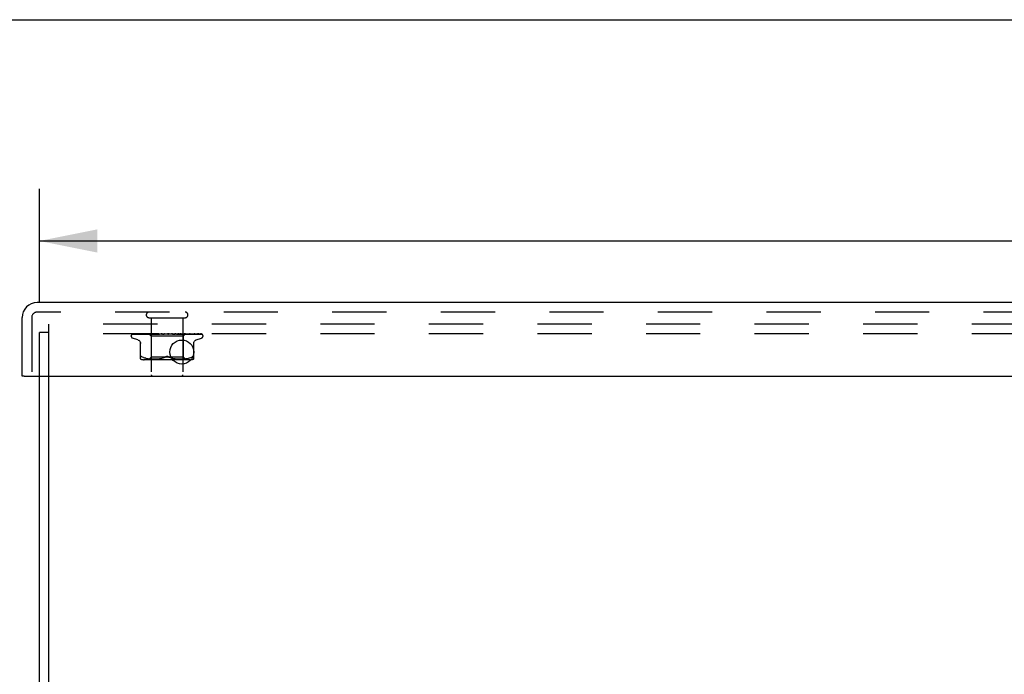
# Model space of a CAD drawing. Header units: inches. Extents: x 0 to 77.3, y 0 to 50.
# Tile 39 of 48: x 56.2 to 63.9, y 44.9 to 50. Entities that reach past the tile are written whole.
import ezdxf

# ---------------------------------------------------------------- set-up
doc = ezdxf.new("R2010")
doc.units = ezdxf.units.IN
doc.header["$LTSCALE"] = 4.25
doc.header["$MEASUREMENT"] = 0
doc.linetypes.add('HIDDEN', pattern=[0.2, 0.1, -0.1])
doc.layers.get('0').update_dxf_attribs({"linetype": 'CONTINUOUS'})
for name, color, linetype in [('DEFAULT_2', 8, 'HIDDEN'), ('DIMENSIONS', 7, 'CONTINUOUS'), ('FRONT_COVER', 7, 'CONTINUOUS')]:
    doc.layers.add(name, color=color, linetype=linetype)
doc.styles.get("Standard").update_dxf_attribs({"font": 'arial.ttf'})
doc.dimstyles.new('DIMSTYLE_1', dxfattribs={"dimtxt": 0.340909, "dimasz": 0.454545, "dimexe": 0.09, "dimexo": 0.07, "dimgap": 0.0375, "dimtad": 0, "dimtih": 1, "dimtoh": 1, "dimzin": 4, "dimdsep": 46, "dimtxsty": 'Standard', "dimblk": '_FILLED', "dimblk1": '_FILLED', "dimblk2": '_FILLED', "dimcen": 0.09, "dimadec": 3, "dimazin": 1, "dimtfac": 1, "dimtdec": 3, "dimtofl": 0, "dimtmove": 0, "dimatfit": 3, "dimldrblk": '_FILLED', "dimfxl": 0, "dimtolj": 1, "dimtzin": 4, "dimarcsym": 0})

# ---------------------------------------------------------------- blocks, each defined once
blk = doc.blocks.new('_FILLED')
at = {"color": 0, "linetype": 'ByBlock'}
blk.add_solid([(0, 0), (-1, 0.2), (-1, -0.2)], dxfattribs=at)
blk = doc.blocks.new('*D1')
at = {"layer": 'DIMENSIONS', "color": 2, "linetype": 'Continuous'}
for p, q in [((56.3749, 47.7905), (56.3749, 48.6768)), ((74.3749, 47.7905), (74.3749, 48.6768)), ((56.3749, 48.2677), (64.6088, 48.2677)), ((74.3749, 48.2677), (66.141, 48.2677))]:
    blk.add_line(p, q, dxfattribs=at)
at = {"layer": 'DIMENSIONS', "color": 2, "linetype": 'Continuous', "xscale": 0.4545454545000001, "yscale": 0.4545454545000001, "zscale": 0.4545454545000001, "rotation": 180}
blk.add_blockref('_FILLED', (56.3749, 48.2677), dxfattribs=at)
at = {"layer": 'DIMENSIONS', "color": 2, "linetype": 'Continuous', "xscale": 0.4545454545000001, "yscale": 0.4545454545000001, "zscale": 0.4545454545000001}
blk.add_blockref('_FILLED', (74.3749, 48.2677), dxfattribs=at)
at = {"layer": 'DIMENSIONS', "color": 2, "linetype": 'Continuous', "insert": (65.3749, 48.4381), "char_height": 0.34091, "width": 1.191281, "attachment_point": 2, "line_spacing_factor": 0.9}
blk.add_mtext('18.00', dxfattribs=at)

msp = doc.modelspace()

# ---------------------------------------------------------------- linework, layer by layer
at = {"color": 7, "linetype": 'Continuous'}
msp.add_line((0, 50), (77.272727, 50), dxfattribs=at)
at = {"color": 3, "linetype": 'Continuous'}
for p, q in [((56.374874, 37.678287), (56.374874, 47.210287)), ((56.449874, 37.615287), (56.449874, 47.210287))]:
    msp.add_line(p, q, dxfattribs=at)
at = {"layer": 'DEFAULT_2', "color": 8, "linetype": 'HIDDEN'}
for p, q in [((56.449874, 47.210287), (56.449874, 47.615287)), ((74.299874, 47.615287), (56.449874, 47.615287)), ((56.374874, 47.210287), (56.374874, 47.552287)), ((56.449874, 47.552287), (56.374874, 47.552287)), ((74.299874, 47.540287), (56.449874, 47.540287))]:
    msp.add_line(p, q, dxfattribs=at)
at = {"layer": 'FRONT_COVER', "color": 3, "linetype": 'Continuous'}
for p, q in [((74.392874, 47.785287), (56.356874, 47.785287)), ((56.239874, 47.210287), (56.239874, 47.668287)), ((56.254874, 47.210287), (74.494874, 47.210287))]:
    msp.add_line(p, q, dxfattribs=at)
at = {"layer": 'FRONT_COVER', "color": 8, "linetype": 'HIDDEN'}
for p, q in [((56.314874, 47.668287), (56.314874, 47.210287)), ((74.392874, 47.710287), (56.356874, 47.710287)), ((57.232874, 47.667287), (57.516874, 47.667287)), ((57.250874, 47.667287), (57.250874, 47.220287)), ((57.498874, 47.667287), (57.498874, 47.220287)), ((57.093624, 47.523791), (57.093624, 47.524621)), ((57.103243, 47.537644), (57.149401, 47.538319)), ((57.103842, 47.537644), (57.171923, 47.538644)), ((57.146882, 47.492736), (57.10459, 47.508129)), ((57.104666, 47.540287), (57.379214, 47.540287)), ((57.112468, 47.537644), (57.178979, 47.538645)), ((57.114243, 47.537644), (57.200392, 47.538953)), ((57.134073, 47.537644), (57.194498, 47.538645)), ((57.149783, 47.538319), (57.21399, 47.539246)), ((57.158629, 47.537639), (57.158723, 47.537645)), ((57.158719, 47.537645), (57.213845, 47.538645)), ((57.162615, 47.537645), (57.198274, 47.538319)), ((57.172208, 47.538645), (57.232034, 47.539501)), ((57.194079, 47.537645), (57.254876, 47.538954)), ((57.194214, 47.537655), (57.194083, 47.537646)), ((57.194498, 47.538645), (57.247503, 47.539501)), ((57.198274, 47.538319), (57.232371, 47.538954)), ((57.198845, 47.537645), (57.228277, 47.53832)), ((57.199808, 47.538953), (57.237151, 47.539501)), ((57.200392, 47.538953), (57.237304, 47.539501)), ((57.219865, 47.540287), (57.213572, 47.539675)), ((57.213845, 47.538645), (57.261977, 47.539501)), ((57.214108, 47.539246), (57.232086, 47.539501)), ((57.228277, 47.53832), (57.256447, 47.538954)), ((57.230623, 47.540287), (57.249624, 47.521286)), ((57.232086, 47.5395), (57.23201, 47.539524)), ((57.232034, 47.5395), (57.232061, 47.539524)), ((57.232371, 47.538954), (57.262314, 47.539501)), ((57.235996, 47.537646), (57.303033, 47.539502)), ((57.23625, 47.537662), (57.236, 47.537646)), ((57.244235, 47.53843), (57.236257, 47.537663)), ((57.237305, 47.5395), (57.237123, 47.539524)), ((57.237152, 47.5395), (57.237274, 47.539524)), ((57.241465, 47.537646), (57.263605, 47.538321)), ((57.253242, 47.539277), (57.244235, 47.53843)), ((57.247503, 47.5395), (57.247214, 47.539524)), ((57.247254, 47.5395), (57.24746, 47.539524)), ((57.249624, 47.521286), (57.249624, 47.358263)), ((57.500124, 47.521286), (57.249624, 47.521286)), ((57.264333, 47.540287), (57.253242, 47.539277)), ((57.254876, 47.538954), (57.280794, 47.539502)), ((57.256056, 47.540287), (57.261919, 47.539524)), ((57.256447, 47.538954), (57.281207, 47.539502)), ((57.262314, 47.539501), (57.261919, 47.539524)), ((57.261977, 47.539501), (57.262251, 47.539524)), ((57.26737, 47.540287), (57.262251, 47.539524)), ((57.263605, 47.538321), (57.284829, 47.538956)), ((57.273684, 47.540287), (57.280706, 47.539524)), ((57.281207, 47.539501), (57.280706, 47.539524)), ((57.280793, 47.539502), (57.281113, 47.539524)), ((57.287515, 47.540287), (57.281113, 47.539524)), ((57.283245, 47.537666), (57.282981, 47.537649)), ((57.282985, 47.537649), (57.32792, 47.539505)), ((57.283273, 47.537668), (57.295763, 47.538789)), ((57.284829, 47.538956), (57.303511, 47.539503)), ((57.288977, 47.537651), (57.303022, 47.538325)), ((57.294969, 47.540287), (57.302897, 47.539524)), ((57.295763, 47.538789), (57.307557, 47.539832)), ((57.303139, 47.539507), (57.302897, 47.539524)), ((57.303022, 47.538325), (57.316531, 47.53896)), ((57.303033, 47.539502), (57.303363, 47.539524)), ((57.303511, 47.539503), (57.303139, 47.539507)), ((57.310818, 47.540287), (57.303363, 47.539524)), ((57.307557, 47.539832), (57.312786, 47.540287)), ((57.316531, 47.53896), (57.328457, 47.539506)), ((57.319141, 47.540287), (57.32769, 47.539524)), ((57.32792, 47.539505), (57.328198, 47.539524)), ((57.336436, 47.540287), (57.328198, 47.539524)), ((57.333506, 47.537668), (57.363444, 47.540287)), ((57.339977, 47.537693), (57.345375, 47.538361)), ((57.345328, 47.540287), (57.354187, 47.539524)), ((57.345375, 47.538361), (57.350662, 47.538993)), ((57.350662, 47.538993), (57.355404, 47.539539)), ((57.372583, 47.540287), (57.381433, 47.539524)), ((57.378402, 47.540287), (57.378778, 47.540093)), ((57.380203, 47.539504), (57.380083, 47.539613)), ((57.380287, 47.539428), (57.380203, 47.539504)), ((57.380335, 47.539385), (57.380287, 47.539428)), ((57.380449, 47.539286), (57.380389, 47.539338)), ((57.381153, 47.538748), (57.381169, 47.538738)), ((57.390864, 47.540287), (57.38197, 47.539524)), ((57.385069, 47.540287), (57.644911, 47.540287)), ((57.399921, 47.540287), (57.408441, 47.539524)), ((57.408059, 47.539513), (57.416426, 47.538967)), ((57.408638, 47.539509), (57.408441, 47.539524)), ((57.408638, 47.53951), (57.441859, 47.537654)), ((57.417707, 47.540287), (57.408964, 47.539524)), ((57.44166, 47.537668), (57.4118, 47.540287)), ((57.416426, 47.538967), (57.425873, 47.538333)), ((57.425873, 47.538333), (57.435656, 47.537659)), ((57.426353, 47.540287), (57.434236, 47.539524)), ((57.434044, 47.539503), (57.434725, 47.539524)), ((57.434045, 47.539504), (57.449419, 47.538957)), ((57.434552, 47.539503), (57.434236, 47.539524)), ((57.434552, 47.539503), (57.490792, 47.537647)), ((57.443001, 47.540287), (57.434725, 47.539524)), ((57.441869, 47.537653), (57.441669, 47.537667)), ((57.449419, 47.538957), (57.466865, 47.538322)), ((57.450925, 47.540287), (57.457886, 47.539524)), ((57.457768, 47.539501), (57.458324, 47.539524)), ((57.457769, 47.539502), (57.479588, 47.538955)), ((57.458215, 47.539501), (57.457886, 47.539524)), ((57.458216, 47.539502), (57.507686, 47.53832)), ((57.465833, 47.540287), (57.458324, 47.539524)), ((57.468451, 47.53968), (57.461583, 47.540287)), ((57.466865, 47.538322), (57.48504, 47.537648)), ((57.477522, 47.538862), (57.468451, 47.53968)), ((57.472748, 47.540287), (57.478535, 47.539524)), ((57.490514, 47.537665), (57.477522, 47.538862)), ((57.478458, 47.539501), (57.478906, 47.539524)), ((57.478459, 47.539501), (57.505935, 47.538954)), ((57.478835, 47.539501), (57.478535, 47.539524)), ((57.485378, 47.540287), (57.478906, 47.539524)), ((57.479588, 47.538955), (57.504398, 47.53832)), ((57.490801, 47.537647), (57.490519, 47.537665)), ((57.491034, 47.540287), (57.493297, 47.539904)), ((57.493297, 47.539904), (57.495438, 47.539524)), ((57.495386, 47.539501), (57.495729, 47.539524)), ((57.495387, 47.539501), (57.545422, 47.538645)), ((57.49568, 47.539501), (57.495438, 47.539524)), ((57.500929, 47.540287), (57.499667, 47.540095)), ((57.518365, 47.539527), (57.500124, 47.521286)), ((57.500124, 47.521286), (57.500124, 47.358263)), ((57.504398, 47.53832), (57.530301, 47.537646)), ((57.505935, 47.538954), (57.53721, 47.538319)), ((57.507686, 47.53832), (57.535441, 47.537645)), ((57.507947, 47.5395), (57.508183, 47.539524)), ((57.508149, 47.5395), (57.507983, 47.539524)), ((57.50815, 47.539501), (57.564556, 47.538645)), ((57.514787, 47.539678), (57.50825, 47.540287)), ((57.523274, 47.538859), (57.514787, 47.539678)), ((57.515691, 47.5395), (57.515819, 47.539524)), ((57.515691, 47.539501), (57.574637, 47.538645)), ((57.515793, 47.5395), (57.515718, 47.539524)), ((57.519086, 47.540287), (57.518338, 47.5395)), ((57.518338, 47.5395), (57.518344, 47.539506)), ((57.518338, 47.539501), (57.601181, 47.538319)), ((57.518344, 47.539506), (57.518361, 47.539524)), ((57.535437, 47.537646), (57.535234, 47.537659)), ((57.53721, 47.538319), (57.569903, 47.537645)), ((57.545422, 47.538645), (57.602435, 47.537644)), ((57.564556, 47.538645), (57.629073, 47.537644)), ((57.574208, 47.537649), (57.567568, 47.538419)), ((57.574249, 47.537645), (57.574217, 47.537648)), ((57.574637, 47.538645), (57.641915, 47.537644)), ((57.602436, 47.537645), (57.602666, 47.537627)), ((57.602866, 47.492736), (57.645158, 47.508129)), ((57.605838, 47.537645), (57.605949, 47.537641)), ((57.605949, 47.537641), (57.606094, 47.537626)), ((57.651609, 47.535969), (57.651554, 47.536023)), ((57.656124, 47.523791), (57.656124, 47.524621)), ((57.16654, 47.343779), (57.16654, 47.473002)), ((57.583207, 47.343779), (57.583207, 47.473002)), ((57.189586, 47.355593), (57.181124, 47.359198)), ((57.189556, 47.355603), (57.198446, 47.352527)), ((57.554466, 47.338263), (57.195281, 47.338263)), ((57.207803, 47.350018), (57.198446, 47.352527)), ((57.217308, 47.348025), (57.226895, 47.346505)), ((57.226845, 47.346512), (57.236265, 47.345401)), ((57.249624, 47.358263), (57.229624, 47.338263)), ((57.236209, 47.345406), (57.245192, 47.344636)), ((57.245109, 47.344642), (57.253842, 47.344153)), ((57.374874, 47.358263), (57.249624, 47.358263)), ((57.253727, 47.344158), (57.262223, 47.343867)), ((57.262079, 47.34387), (57.270535, 47.343784)), ((57.270364, 47.343784), (57.278961, 47.343864)), ((57.278771, 47.34386), (57.287548, 47.344152)), ((57.287349, 47.344143), (57.296434, 47.344655)), ((57.296239, 47.344641), (57.305532, 47.345439)), ((57.305351, 47.345421), (57.314845, 47.346547)), ((57.314691, 47.346526), (57.324236, 47.348049)), ((57.324116, 47.348027), (57.333617, 47.350013)), ((57.333533, 47.349993), (57.34284, 47.352488)), ((57.342792, 47.352474), (57.35171, 47.355559)), ((57.351689, 47.355551), (57.36029, 47.359198)), ((57.500124, 47.358263), (57.374874, 47.358263)), ((57.398059, 47.355551), (57.389457, 47.359198)), ((57.406907, 47.352488), (57.416214, 47.349993)), ((57.416131, 47.350013), (57.425632, 47.348027)), ((57.425511, 47.348049), (57.435056, 47.346526)), ((57.434902, 47.346547), (57.444396, 47.345421)), ((57.444216, 47.345439), (57.453509, 47.344641)), ((57.453313, 47.344655), (57.462399, 47.344143)), ((57.4622, 47.344152), (57.470976, 47.34386)), ((57.470787, 47.343864), (57.479383, 47.343784)), ((57.479213, 47.343784), (57.487669, 47.34387)), ((57.487524, 47.343867), (57.496021, 47.344158)), ((57.495906, 47.344153), (57.504638, 47.344642)), ((57.500124, 47.358263), (57.520124, 47.338263)), ((57.504556, 47.344636), (57.513539, 47.345406)), ((57.513483, 47.345401), (57.522902, 47.346512)), ((57.522852, 47.346505), (57.53244, 47.348025)), ((57.532389, 47.348016), (57.541997, 47.350031)), ((57.541944, 47.350018), (57.55135, 47.352542)), ((57.551302, 47.352527), (57.560191, 47.355603)), ((57.560162, 47.355593), (57.568624, 47.359198)), ((57.568624, 47.359198), (57.571382, 47.360461)), ((57.573822, 47.361433), (57.571382, 47.360461)), ((57.573822, 47.361433), (57.575927, 47.362109))]:
    msp.add_line(p, q, dxfattribs=at)
at = {"layer": 'FRONT_COVER', "color": 7, "linetype": 'Continuous'}
msp.add_line((56.254874, 47.210287), (56.239874, 47.210287), dxfattribs=at)
at = {"layer": 'FRONT_COVER', "color": 8, "linetype": 'HIDDEN'}
for points in [[(57.100516, 47.536954), (57.100848, 47.537117), (57.101369, 47.537323), (57.101963, 47.537491), (57.102606, 47.537602), (57.103247, 47.537645)], [(57.110318, 47.540287), (57.108694, 47.539907), (57.107062, 47.539471), (57.105525, 47.539007), (57.104072, 47.538513), (57.102697, 47.53798), (57.101398, 47.537401), (57.100522, 47.536957)], [(57.101012, 47.536887), (57.100977, 47.536862), (57.10092, 47.536821), (57.100963, 47.536849), (57.101116, 47.53694), (57.101389, 47.537082), (57.10177, 47.537246), (57.10225, 47.537409), (57.102804, 47.537541), (57.103405, 47.537623), (57.103844, 47.537645)], [(57.107101, 47.540287), (57.106879, 47.540208), (57.106205, 47.539946), (57.105561, 47.539666), (57.104947, 47.539373), (57.104366, 47.539071), (57.103818, 47.538766), (57.103306, 47.538462), (57.102829, 47.538162), (57.102392, 47.537874), (57.101996, 47.537601), (57.101649, 47.537353), (57.101012, 47.536887)], [(57.104661, 47.540287), (57.103692, 47.539917), (57.10282, 47.539521), (57.102684, 47.539452)], [(57.111347, 47.537501), (57.111555, 47.537548), (57.112037, 47.53762), (57.112473, 47.537645)], [(57.125233, 47.540287), (57.123506, 47.540007), (57.121219, 47.539608), (57.118997, 47.539191), (57.116842, 47.538758), (57.114753, 47.538308), (57.112737, 47.537841), (57.111351, 47.537501)], [(57.113056, 47.537517), (57.112986, 47.53748), (57.112844, 47.537409), (57.112816, 47.537395), (57.112913, 47.537432), (57.113148, 47.537503), (57.113509, 47.53758), (57.113981, 47.537634), (57.114244, 47.537645)], [(57.113552, 47.537788), (57.113225, 47.537607), (57.113056, 47.537517)], [(57.118809, 47.540287), (57.118555, 47.540198), (57.117876, 47.539942), (57.117222, 47.53967), (57.116597, 47.539389), (57.115999, 47.539101), (57.115433, 47.538814), (57.114899, 47.538532), (57.114403, 47.538261), (57.113552, 47.537788)], [(57.130727, 47.537605), (57.130936, 47.537632), (57.13119, 47.537645)], [(57.149052, 47.540287), (57.147109, 47.540041), (57.144175, 47.53965), (57.141263, 47.539242), (57.13838, 47.538821), (57.135526, 47.538384), (57.132709, 47.537933), (57.130734, 47.537605)], [(57.131185, 47.537644), (57.212509, 47.538953), (57.231011, 47.539246)], [(57.1337, 47.537638), (57.133622, 47.53761), (57.133564, 47.537591), (57.133633, 47.537606), (57.133838, 47.537633), (57.13407, 47.537645)], [(57.134996, 47.538222), (57.134511, 47.53799), (57.134109, 47.537806), (57.133806, 47.537679), (57.1337, 47.537638)], [(57.139698, 47.540287), (57.139182, 47.540103), (57.13837, 47.539786), (57.137597, 47.539456), (57.136866, 47.539123), (57.136183, 47.538798), (57.134996, 47.538222)], [(57.147349, 47.492566), (57.149267, 47.491789), (57.152527, 47.490079), (57.155563, 47.487958), (57.158326, 47.485445), (57.160759, 47.482588), (57.162805, 47.479435), (57.16443, 47.476047), (57.165603, 47.472493), (57.166307, 47.468829), (57.16654, 47.465158)], [(57.180972, 47.540287), (57.17881, 47.540055), (57.175311, 47.539667), (57.17179, 47.539263), (57.168256, 47.538844), (57.16471, 47.538412), (57.161158, 47.537965), (57.158638, 47.53764)], [(57.162843, 47.537707), (57.162692, 47.537668), (57.162565, 47.537644), (57.16259, 47.537645), (57.162613, 47.537645)], [(57.169013, 47.540287), (57.168365, 47.540048), (57.167488, 47.539694), (57.166662, 47.539335), (57.165897, 47.538988), (57.165182, 47.53866), (57.164517, 47.53836), (57.163916, 47.5381), (57.163387, 47.53789), (57.16297, 47.537745), (57.162843, 47.537707)], [(57.213572, 47.539675), (57.20956, 47.539272), (57.205493, 47.538855), (57.201373, 47.538424), (57.194222, 47.537655)], [(57.202229, 47.538787), (57.201544, 47.538484), (57.200899, 47.538215), (57.200301, 47.53799), (57.199778, 47.537821), (57.199349, 47.537714), (57.199034, 47.537661), (57.198843, 47.537646)], [(57.205688, 47.540287), (57.205232, 47.540112), (57.204443, 47.539785), (57.203678, 47.539447), (57.202229, 47.538787)], [(57.230695, 47.540287), (57.230975, 47.540095), (57.231287, 47.539904), (57.231632, 47.539714), (57.23201, 47.539524)], [(57.230997, 47.540287), (57.231311, 47.540014), (57.231571, 47.539798), (57.23178, 47.539639), (57.231933, 47.539539), (57.232026, 47.539501), (57.232034, 47.5395)], [(57.231632, 47.540287), (57.231838, 47.540014), (57.231988, 47.539798), (57.232081, 47.539639), (57.232116, 47.539539), (57.232092, 47.539501), (57.232086, 47.5395)], [(57.232435, 47.540287), (57.232291, 47.540095), (57.232181, 47.539904), (57.232104, 47.539714), (57.232061, 47.539524)], [(57.234167, 47.540287), (57.234859, 47.540095), (57.235583, 47.539904), (57.236337, 47.539714), (57.237123, 47.539524)], [(57.235563, 47.540287), (57.235972, 47.540014), (57.236334, 47.539798), (57.236651, 47.539639), (57.236916, 47.539539), (57.237123, 47.539501), (57.237152, 47.5395)], [(57.239323, 47.540287), (57.238761, 47.540095), (57.238232, 47.539904), (57.237736, 47.539714), (57.237274, 47.539524)], [(57.237443, 47.540287), (57.237535, 47.540014), (57.237569, 47.539798), (57.237542, 47.539639), (57.237458, 47.539539), (57.237305, 47.5395)], [(57.246823, 47.539588), (57.245343, 47.538879), (57.244612, 47.538547), (57.243894, 47.538248), (57.243212, 47.538001), (57.242582, 47.537817), (57.242032, 47.537704), (57.241583, 47.537653), (57.241456, 47.537647)], [(57.242723, 47.540287), (57.243804, 47.540095), (57.244913, 47.539904), (57.246049, 47.539714), (57.247214, 47.539524)], [(57.245163, 47.540287), (57.245654, 47.540014), (57.246104, 47.539798), (57.246518, 47.539639), (57.246886, 47.539539), (57.247198, 47.539501), (57.247254, 47.5395)], [(57.248382, 47.540287), (57.247573, 47.539937), (57.246823, 47.539588)], [(57.25111, 47.540287), (57.25015, 47.540095), (57.249221, 47.539904), (57.248325, 47.539714), (57.24746, 47.539524)], [(57.248222, 47.540287), (57.248196, 47.540014), (57.248112, 47.539798), (57.247967, 47.539639), (57.247767, 47.539539), (57.247503, 47.5395)], [(57.259452, 47.540287), (57.260006, 47.540014), (57.260528, 47.539798), (57.261024, 47.539639), (57.261481, 47.539539), (57.261888, 47.539501), (57.261977, 47.539501)], [(57.263578, 47.540287), (57.263435, 47.540014), (57.263237, 47.539798), (57.262979, 47.539639), (57.26267, 47.539539), (57.262314, 47.539501)], [(57.277912, 47.540287), (57.278514, 47.540013), (57.279089, 47.539796), (57.279642, 47.539638), (57.280166, 47.53954), (57.280655, 47.539502), (57.280793, 47.539502)], [(57.282957, 47.540287), (57.282702, 47.540014), (57.282396, 47.539798), (57.282035, 47.539639), (57.281629, 47.539539), (57.281207, 47.539501)], [(57.295519, 47.540287), (57.295342, 47.540202), (57.294737, 47.539895), (57.294143, 47.539578), (57.293546, 47.539255), (57.292933, 47.538931), (57.292294, 47.538614), (57.291624, 47.538316), (57.290935, 47.538055), (57.290232, 47.537845), (57.289559, 47.53771), (57.288959, 47.537651)], [(57.299877, 47.540287), (57.300496, 47.540014), (57.301104, 47.539798), (57.301707, 47.539639), (57.302291, 47.539539), (57.302841, 47.539501), (57.303033, 47.539502)], [(57.305658, 47.540287), (57.30533, 47.540033), (57.304963, 47.539827), (57.304554, 47.539669), (57.304111, 47.539562), (57.30364, 47.539508), (57.303511, 47.539503)], [(57.324553, 47.540287), (57.325171, 47.540014), (57.325789, 47.539798), (57.326414, 47.539639), (57.32703, 47.539539), (57.327623, 47.539501), (57.32792, 47.539505)], [(57.328457, 47.539506), (57.32828, 47.539501), (57.32769, 47.539524)], [(57.33086, 47.540287), (57.330413, 47.540014), (57.32993, 47.539798), (57.329404, 47.539639), (57.328849, 47.539539), (57.328457, 47.539506)], [(57.345301, 47.540287), (57.345143, 47.540192), (57.344759, 47.539946), (57.344393, 47.539699), (57.344019, 47.539444), (57.343627, 47.539179), (57.343206, 47.538911), (57.34274, 47.538638), (57.342215, 47.538369), (57.341633, 47.538119), (57.34099, 47.537903), (57.340322, 47.537747), (57.339891, 47.537684)], [(57.351047, 47.540287), (57.351642, 47.540014), (57.352248, 47.539798), (57.352873, 47.539639), (57.353499, 47.539539), (57.354113, 47.539501), (57.354719, 47.539524)], [(57.355404, 47.539539), (57.354801, 47.539501), (57.354187, 47.539524)], [(57.357654, 47.540287), (57.357133, 47.540014), (57.356585, 47.539798), (57.356004, 47.539639), (57.355404, 47.539539)], [(57.378778, 47.540093), (57.37919, 47.539892), (57.379637, 47.53966), (57.380063, 47.539424), (57.380469, 47.539185), (57.380858, 47.538942), (57.381153, 47.538748)], [(57.378778, 47.540093), (57.378952, 47.540014), (57.379525, 47.539798), (57.380126, 47.539639), (57.380741, 47.539539), (57.381353, 47.539501), (57.38197, 47.539524)], [(57.380083, 47.539613), (57.380026, 47.539664), (57.379942, 47.539739), (57.379831, 47.539833), (57.379685, 47.539952), (57.379515, 47.54008), (57.379336, 47.540207), (57.379214, 47.540287)], [(57.380174, 47.539525), (57.380212, 47.539495), (57.380296, 47.539422), (57.380429, 47.539305), (57.380613, 47.53915), (57.380852, 47.538962), (57.381153, 47.538748)], [(57.380675, 47.539099), (57.380592, 47.539166), (57.380517, 47.539229)], [(57.381169, 47.538737), (57.381092, 47.538789), (57.380972, 47.538873), (57.380864, 47.538953), (57.380765, 47.539028)], [(57.381169, 47.538738), (57.381498, 47.538531), (57.381906, 47.538309), (57.382373, 47.538099), (57.382894, 47.537915), (57.383464, 47.53777), (57.384061, 47.537677), (57.384653, 47.537644), (57.385239, 47.537668)], [(57.385069, 47.540287), (57.384494, 47.540014), (57.383902, 47.539798), (57.383286, 47.539639), (57.382663, 47.539539), (57.382047, 47.539501), (57.381433, 47.539524)], [(57.40563, 47.540287), (57.406116, 47.540014), (57.406634, 47.539798), (57.40719, 47.539639), (57.40777, 47.539539), (57.408058, 47.539512)], [(57.408058, 47.539512), (57.408359, 47.539501), (57.408963, 47.539524)], [(57.412117, 47.540287), (57.411507, 47.540014), (57.410892, 47.539798), (57.410264, 47.539639), (57.40964, 47.539539), (57.409034, 47.539501), (57.408638, 47.539509)], [(57.430313, 47.53986), (57.429805, 47.540148), (57.429546, 47.540287)], [(57.435696, 47.537657), (57.43555, 47.537668), (57.434913, 47.537756), (57.434247, 47.537915), (57.433584, 47.538136), (57.432959, 47.538394), (57.43237, 47.538679), (57.431823, 47.538973), (57.431307, 47.539271), (57.430313, 47.53986)], [(57.431746, 47.540287), (57.43215, 47.540014), (57.432595, 47.539798), (57.433086, 47.539639), (57.43361, 47.539539), (57.434044, 47.539503)], [(57.437818, 47.540287), (57.437196, 47.540014), (57.43658, 47.539798), (57.435964, 47.539639), (57.435361, 47.539539), (57.434787, 47.539501), (57.434552, 47.539503)], [(57.455807, 47.540287), (57.456114, 47.540014), (57.45647, 47.539798), (57.456878, 47.539639), (57.457328, 47.539539), (57.457768, 47.539501)], [(57.461244, 47.540287), (57.460633, 47.540014), (57.460039, 47.539798), (57.459455, 47.539639), (57.458895, 47.539539), (57.458374, 47.539501), (57.458215, 47.539501)], [(57.476942, 47.540287), (57.477142, 47.540014), (57.477395, 47.539798), (57.477706, 47.539639), (57.478065, 47.539539), (57.478458, 47.539501)], [(57.480908, 47.538986), (57.479556, 47.539666), (57.478888, 47.539993), (57.478245, 47.540287)], [(57.481548, 47.540287), (57.48097, 47.540014), (57.480419, 47.539798), (57.479889, 47.539639), (57.479393, 47.539539), (57.478944, 47.539501), (57.478835, 47.539501)], [(57.478835, 47.539501), (57.539992, 47.538319), (57.557498, 47.537976), (57.574254, 47.537645)], [(57.485052, 47.537648), (57.484942, 47.537654), (57.484391, 47.537715), (57.483744, 47.537852), (57.483039, 47.538068), (57.482323, 47.538339), (57.481606, 47.538652), (57.480908, 47.538986)], [(57.494389, 47.540287), (57.494473, 47.540014), (57.494616, 47.539798), (57.494818, 47.539639), (57.495073, 47.539539), (57.495386, 47.539501)], [(57.497998, 47.540287), (57.497473, 47.540014), (57.496984, 47.539798), (57.496528, 47.539639), (57.496113, 47.539539), (57.495751, 47.539501), (57.49568, 47.539501)], [(57.495681, 47.539501), (57.566314, 47.538319), (57.586514, 47.537975), (57.605843, 47.537644)], [(57.499667, 47.540095), (57.497067, 47.539714), (57.495729, 47.539524)], [(57.505121, 47.540287), (57.505886, 47.540095), (57.506618, 47.539904), (57.507317, 47.539714), (57.507983, 47.539524)], [(57.507516, 47.540287), (57.507482, 47.540014), (57.507508, 47.539798), (57.507594, 47.539639), (57.507736, 47.539539), (57.507947, 47.5395)], [(57.507948, 47.539501), (57.584208, 47.538319), (57.605951, 47.537975), (57.626731, 47.537644)], [(57.509997, 47.540287), (57.509544, 47.540014), (57.509136, 47.539798), (57.50877, 47.539639), (57.508452, 47.539539), (57.508191, 47.539501), (57.508149, 47.5395)], [(57.511923, 47.540287), (57.511032, 47.540095), (57.510112, 47.539904), (57.509162, 47.539714), (57.508183, 47.539524)], [(57.514501, 47.540287), (57.514856, 47.540095), (57.515177, 47.539904), (57.515464, 47.539714), (57.515718, 47.539524)], [(57.515849, 47.540287), (57.515698, 47.540014), (57.515607, 47.539798), (57.515573, 47.539639), (57.515598, 47.539539), (57.515691, 47.5395)], [(57.517112, 47.540287), (57.516748, 47.540014), (57.516436, 47.539798), (57.516172, 47.539639), (57.515962, 47.539539), (57.515811, 47.539501), (57.515793, 47.5395)], [(57.517965, 47.540287), (57.517476, 47.540095), (57.516956, 47.539904), (57.516404, 47.539714), (57.515819, 47.539524)], [(57.518834, 47.540287), (57.518766, 47.540095), (57.518665, 47.539904), (57.51853, 47.539714), (57.518361, 47.539524)], [(57.535227, 47.53766), (57.532052, 47.537983), (57.523274, 47.538859)], [(57.526783, 47.538766), (57.525193, 47.539502), (57.524372, 47.539872), (57.523526, 47.540227), (57.523372, 47.540287)], [(57.530303, 47.537646), (57.52998, 47.537673), (57.529515, 47.537756), (57.528935, 47.537913), (57.528271, 47.538141), (57.527543, 47.538432), (57.526783, 47.538766)], [(57.567568, 47.538419), (57.563718, 47.538851), (57.559901, 47.539269), (57.556118, 47.539672), (57.550119, 47.540287)], [(57.553935, 47.538953), (57.620797, 47.537975), (57.643108, 47.537644)], [(57.5654, 47.539403), (57.564604, 47.53975), (57.563771, 47.540088), (57.56324, 47.540287)], [(57.569905, 47.537645), (57.569903, 47.537646), (57.569816, 47.537654), (57.569588, 47.537695), (57.569227, 47.53779), (57.568751, 47.537949), (57.568182, 47.538168), (57.567554, 47.538433), (57.566875, 47.538736), (57.5654, 47.539403)], [(57.583207, 47.465158), (57.58344, 47.468829), (57.584144, 47.472493), (57.585318, 47.476047), (57.586942, 47.479435), (57.588989, 47.482588), (57.591422, 47.485445), (57.594184, 47.487958), (57.597221, 47.490079), (57.600481, 47.491789), (57.602398, 47.492566)], [(57.606085, 47.537626), (57.60383, 47.537952), (57.600632, 47.538401), (57.59742, 47.538835), (57.594199, 47.539255), (57.590969, 47.53966), (57.58774, 47.540049), (57.585685, 47.540287)], [(57.602639, 47.537633), (57.602601, 47.537643), (57.602403, 47.537704), (57.602077, 47.537825), (57.601634, 47.53801), (57.601098, 47.538249), (57.6005, 47.538527), (57.599836, 47.538838), (57.599107, 47.539176), (57.598321, 47.539526), (57.597475, 47.53988), (57.596584, 47.540218), (57.596386, 47.540287)], [(57.601181, 47.538319), (57.647482, 47.537644), (57.647874, 47.537624), (57.648259, 47.537579), (57.648633, 47.537513), (57.648997, 47.537425), (57.649348, 47.537318), (57.649685, 47.537194), (57.650005, 47.537055), (57.650309, 47.536902), (57.650595, 47.536738), (57.650859, 47.536569), (57.6511, 47.536397), (57.651303, 47.536238), (57.651453, 47.536111), (57.651556, 47.536019), (57.651602, 47.535976), (57.651608, 47.535971)], [(57.629801, 47.537569), (57.628119, 47.537901), (57.625699, 47.538356), (57.623224, 47.538797), (57.620699, 47.539223), (57.618125, 47.539634), (57.615507, 47.540028), (57.613677, 47.540287)], [(57.625593, 47.538536), (57.625003, 47.538834), (57.624372, 47.539141), (57.623706, 47.53945), (57.623006, 47.539753), (57.622277, 47.540044), (57.621602, 47.540287)], [(57.627534, 47.537549), (57.627579, 47.537538), (57.627642, 47.537518), (57.627572, 47.537546), (57.627361, 47.53764), (57.627035, 47.537798), (57.626621, 47.538007), (57.625593, 47.538536)], [(57.626733, 47.537645), (57.62708, 47.537625), (57.627394, 47.53758), (57.627534, 47.537549)], [(57.629068, 47.537645), (57.62953, 47.537614), (57.629802, 47.53757)], [(57.644818, 47.537353), (57.643713, 47.537717), (57.642087, 47.53821), (57.640377, 47.538681), (57.638589, 47.539131), (57.63672, 47.539562), (57.634769, 47.539972), (57.63312, 47.540287)], [(57.642772, 47.537943), (57.642293, 47.538232), (57.64177, 47.538536), (57.641203, 47.53885), (57.640598, 47.539167), (57.639956, 47.539479), (57.639278, 47.539783), (57.638567, 47.540071), (57.637974, 47.540287)], [(57.641914, 47.537645), (57.642325, 47.537624), (57.642868, 47.53755), (57.643331, 47.537441), (57.643686, 47.537324), (57.643904, 47.537233), (57.643961, 47.537206)], [(57.643961, 47.537206), (57.643994, 47.53719), (57.643961, 47.537209), (57.643811, 47.537298), (57.643547, 47.537461), (57.642772, 47.537943)], [(57.643103, 47.537645), (57.643682, 47.537608), (57.644261, 47.537511), (57.644752, 47.537376), (57.644809, 47.537357)], [(57.651781, 47.535842), (57.650937, 47.536667), (57.64981, 47.537534), (57.648661, 47.538238), (57.64748, 47.538834), (57.646247, 47.53936), (57.644937, 47.539831), (57.643415, 47.540287)], [(57.651263, 47.536306), (57.651142, 47.536423), (57.651003, 47.536554), (57.650852, 47.536694), (57.650687, 47.536842), (57.650511, 47.536997), (57.650322, 47.537159), (57.650122, 47.537325), (57.64991, 47.537496), (57.649687, 47.537669), (57.649454, 47.537846), (57.649209, 47.538023), (57.648955, 47.538202), (57.64869, 47.538381), (57.648416, 47.538559), (57.648132, 47.538737), (57.647838, 47.538913), (57.647535, 47.539088), (57.647221, 47.539259), (57.646898, 47.539428), (57.646566, 47.539593), (57.646225, 47.539754), (57.645875, 47.539909), (57.645517, 47.540058), (57.645151, 47.5402), (57.644914, 47.540287)], [(57.651554, 47.536023), (57.651442, 47.536132), (57.651263, 47.536306)], [(57.167254, 47.361433), (57.166727, 47.360461), (57.16654, 47.359198)], [(57.167254, 47.361433), (57.168068, 47.362109), (57.169138, 47.362505)], [(57.181124, 47.359198), (57.178365, 47.360461), (57.175926, 47.361433), (57.173821, 47.362109), (57.172002, 47.362505), (57.170448, 47.362639), (57.169138, 47.362505)], [(57.198398, 47.352542), (57.207751, 47.350031), (57.217359, 47.348016)], [(57.36029, 47.359198), (57.361547, 47.359778), (57.362871, 47.36032), (57.364268, 47.360831), (57.365721, 47.361295), (57.367219, 47.361699), (57.36875, 47.362037), (57.370305, 47.362301), (57.371859, 47.362491), (57.37338, 47.362602), (57.374874, 47.362636)], [(57.374874, 47.362636), (57.372487, 47.362549), (57.370049, 47.362265), (57.367572, 47.36178), (57.365097, 47.361104), (57.362663, 47.360244), (57.36029, 47.359198)], [(57.389457, 47.359198), (57.387082, 47.360245), (57.384647, 47.361106), (57.382171, 47.361782), (57.379694, 47.362265), (57.377257, 47.362549), (57.374874, 47.362636)], [(57.374874, 47.362636), (57.376782, 47.362578), (57.378704, 47.362402), (57.38064, 47.362103), (57.382551, 47.361694), (57.384406, 47.361179), (57.386188, 47.360581), (57.38787, 47.359923), (57.389457, 47.359198)], [(57.389457, 47.359198), (57.398038, 47.355559), (57.406955, 47.352474)], [(57.583207, 47.359198), (57.583021, 47.360461), (57.582493, 47.361433), (57.58168, 47.362109), (57.58061, 47.362505), (57.5793, 47.362639), (57.577745, 47.362505), (57.575927, 47.362109)]]:
    msp.add_lwpolyline(points, dxfattribs=at)
at = {"layer": 'FRONT_COVER', "color": 3, "linetype": 'Continuous'}
msp.add_circle((57.489874, 47.398287), 0.094, dxfattribs=at)
msp.add_arc((56.356874, 47.668287), 0.117, 90, 180, dxfattribs=at)
at = {"layer": 'FRONT_COVER', "color": 8, "linetype": 'HIDDEN'}
for centre, radius, start, end in [((56.356874, 47.668287), 0.042, 90, 180), ((57.232874, 47.688787), 0.0215, 89.9999999, 270.0000007), ((57.516874, 47.688787), 0.0215, 269.9999993, 90.0000001), ((57.11029, 47.524621), 0.016667, 117.1487694, 180), ((57.11029, 47.523791), 0.016667, 180, 250), ((57.639457, 47.523791), 0.016667, 290, 360), ((57.639457, 47.524621), 0.016667, 0, 42.2353406), ((57.195281, 47.415841), 0.077578, 247.9239348, 270), ((57.554466, 47.415841), 0.077578, 270, 292.0760652), ((57.260874, 47.220287), 0.01, 180, 270.0000027), ((57.488874, 47.220287), 0.01, 269.9999973, 360)]:
    msp.add_arc(centre, radius, start, end, dxfattribs=at)

# ---------------------------------------------------------------- dimensions: what is measured, and where the dimension line sits
at = {"layer": 'DIMENSIONS', "color": 2, "linetype": 'Continuous'}
dim = msp.add_linear_dim(base=(74.374874, 48.267671), p1=(56.374874, 47.720469), p2=(74.374874, 47.720469), dimstyle='DIMSTYLE_1', dxfattribs=at)
dim.commit()
dim.dimension.update_dxf_attribs({"geometry": '*D1', "text_midpoint": (65.389359, 48.265769), "dimtype": 160})

doc.saveas('drawing.dxf')
